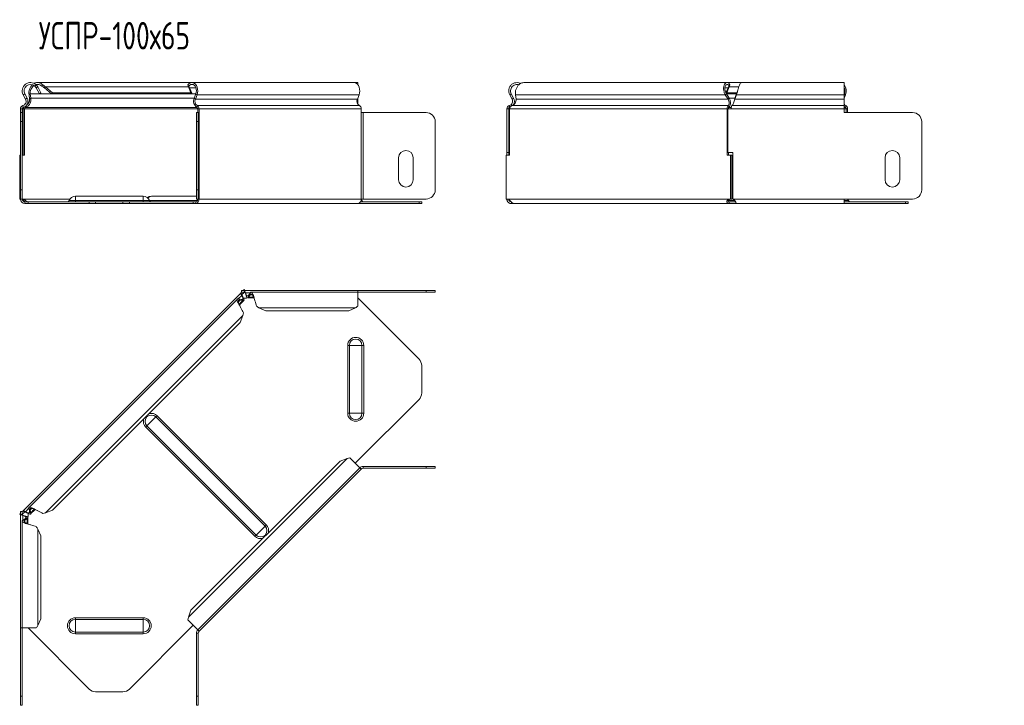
# Model space of a CAD drawing. Header units: millimetres. Extents: x -111 to 1474, y -6305 to 292.
# Tile 9 of 10: x -104 to 433, y -446 to -72. Entities that reach past the tile are written whole.
import ezdxf

# ---------------------------------------------------------------- set-up
doc = ezdxf.new("R2010")
doc.units = ezdxf.units.MM
doc.styles.add('SLDTEXTSTYLE3', font='TXT', dxfattribs={"width": 0.7, "bigfont": 'bigfont'})

msp = doc.modelspace()

# ---------------------------------------------------------------- linework, layer by layer
at = {"color": 7, "linetype": 'Continuous', "lineweight": 15}
for p, q in [((-9.87, -106.33), (-94.08, -106.33)), ((78.52, -106.33), (-9.87, -106.33)), ((80.64, -106.33), (78.52, -106.33)), ((80.64, -107.48), (80.64, -106.33)), ((282.04, -106.33), (171.27, -106.33)), ((289.81, -106.33), (282.04, -106.33)), ((345.99, -106.33), (289.81, -106.33)), ((345.99, -112.95), (345.99, -106.33)), ((-101.01, -112.48), (-99.74, -114.86)), ((-98.73, -112.95), (-98.1, -112.48)), ((-97.81, -114.86), (-98.1, -112.48)), ((-95.52, -108.28), (-94.83, -107.56)), ((-94.83, -109.18), (-93.95, -108.71)), ((-94.83, -109.18), (-93.09, -112.45)), ((-93.95, -108.71), (-92.21, -111.98)), ((-92.21, -111.98), (-93.09, -112.45)), ((-91.71, -108.28), (-91.23, -107.56)), ((-90.31, -109.18), (-89.68, -108.71)), ((-90.31, -109.18), (-86.46, -112.45)), ((-89.68, -108.71), (-85.83, -111.98)), ((-85.83, -111.98), (-86.46, -112.45)), ((-9.75, -112.45), (-86.46, -112.45)), ((-10.37, -111.98), (-85.83, -111.98)), ((-11.57, -108.28), (-12.05, -107.56)), ((-11.14, -109.18), (-11.76, -108.71)), ((-10.37, -111.98), (-11.76, -108.71)), ((-9.75, -112.45), (-11.14, -109.18)), ((-9.75, -112.45), (-10.37, -111.98)), ((-7.68, -112.45), (-9.75, -112.45)), ((-7.69, -112.48), (-8.59, -114.86)), ((163.46, -112.95), (164.34, -112.48)), ((165.61, -114.86), (164.34, -112.48)), ((281.07, -112.95), (281.69, -112.48)), ((282.63, -109.18), (281.44, -111.98)), ((281.87, -111.98), (281.56, -112.21)), ((281.68, -112.45), (287.22, -112.45)), ((283.19, -114.86), (281.69, -112.48)), ((283.25, -108.71), (281.87, -111.98)), ((281.87, -111.98), (287.4, -111.98)), ((282.63, -109.18), (283.25, -108.71)), ((283.06, -108.28), (283.55, -107.56)), ((287.21, -112.48), (286.36, -114.86)), ((287.21, -112.95), (287.21, -112.48)), ((346.05, -112.48), (345.99, -112.64)), ((-101.89, -112.95), (-100.62, -115.33)), ((-98.43, -115.33), (-98.73, -112.95)), ((-98.43, -115.33), (-97.81, -114.86)), ((-7.06, -112.95), (-7.96, -115.33)), ((80.43, -115.33), (81.32, -112.95)), ((80.64, -114.86), (80.64, -114.77)), ((80.64, -114.86), (80.64, -118.13)), ((164.73, -115.33), (163.46, -112.95)), ((164.73, -115.33), (165.61, -114.86)), ((166.62, -112.95), (166.92, -115.33)), ((282.57, -115.33), (281.07, -112.95)), ((282.57, -115.33), (283.19, -114.86)), ((285.91, -116.46), (285.91, -116.48)), ((287.21, -112.95), (286.36, -115.33)), ((286.36, -115.33), (286.36, -114.86)), ((345.99, -112.95), (345.99, -115.33)), ((346.67, -112.95), (345.99, -114.77)), ((345.99, -118.91), (345.99, -115.33)), ((-103.42, -120.63), (-103.42, -122.63)), ((-103.42, -122.63), (-102.42, -122.63)), ((-103.42, -127.63), (-103.42, -122.63)), ((-102.42, -120.63), (-102.42, -122.63)), ((-102.42, -122.63), (-102.42, -127.63)), ((-101.27, -120.63), (-101.97, -120.63)), ((-101.97, -145.98), (-101.97, -120.63)), ((-101.27, -145.98), (-101.27, -120.63)), ((-100.49, -119.87), (-100.62, -119.22)), ((-7.42, -122.63), (-6.42, -122.63)), ((-7.42, -127.63), (-7.42, -122.63)), ((-6.69, -120.63), (-6.69, -122.63)), ((-6.42, -122.63), (-6.42, -127.63)), ((-5.98, -122.63), (-6.42, -122.63)), ((-5.98, -120.63), (-5.98, -122.63)), ((82.41, -122.63), (82.41, -120.63)), ((83.47, -122.63), (82.41, -122.63)), ((83.47, -122.63), (117.85, -122.63)), ((161.93, -120.63), (162.93, -120.63)), ((161.93, -120.63), (161.93, -144.48)), ((162.93, -120.63), (162.93, -144.48)), ((163.5, -119.87), (163.22, -118.91)), ((163.38, -120.63), (163.38, -145.98)), ((163.5, -119.87), (163.69, -119.79)), ((282.15, -145.98), (282.15, -120.63)), ((282.86, -120.63), (282.15, -120.63)), ((282.45, -144.48), (282.45, -120.63)), ((282.45, -120.63), (284.15, -120.63)), ((282.89, -119.87), (282.69, -118.91)), ((345.99, -120.63), (345.99, -118.91)), ((345.99, -120.63), (345.99, -122.63)), ((383.2, -122.63), (345.99, -122.63)), ((347.05, -120.63), (347.05, -122.63)), ((347.75, -120.63), (347.75, -122.63)), ((-103.42, -164.83), (-103.42, -127.63)), ((-102.42, -164.83), (-102.42, -127.63)), ((-7.42, -127.63), (-7.42, -164.83)), ((-6.42, -127.63), (-6.42, -164.83)), ((122.85, -127.63), (122.85, -164.83)), ((122.85, -127.63), (122.85, -164.83)), ((388.2, -164.83), (388.2, -127.63)), ((161.93, -144.48), (162.93, -144.48)), ((161.93, -145.98), (161.93, -144.48)), ((162.93, -145.98), (162.93, -144.48)), ((282.45, -144.48), (285.15, -144.48)), ((282.86, -145.98), (282.86, -144.48)), ((285.15, -144.48), (285.15, -169.83)), ((-103.81, -145.98), (-103.81, -169.83)), ((-103.81, -145.98), (-103.42, -145.98)), ((-102.42, -145.98), (-101.27, -145.98)), ((102.85, -159.33), (102.85, -147.33)), ((110.85, -147.33), (110.85, -159.33)), ((161.54, -169.83), (161.54, -145.98)), ((163.38, -145.98), (161.54, -145.98)), ((283.99, -145.98), (282.15, -145.98)), ((283.99, -145.98), (283.99, -169.83)), ((283.99, -145.98), (284.7, -145.98)), ((284.7, -145.98), (284.7, -169.83)), ((368.2, -159.33), (368.2, -147.33)), ((376.2, -147.33), (376.2, -159.33)), ((-103.42, -169.83), (-103.42, -164.83)), ((-102.42, -164.83), (-102.42, -169.83)), ((-7.42, -169.83), (-7.42, -164.83)), ((-6.42, -164.83), (-6.42, -169.83)), ((-103.81, -169.83), (-103.42, -169.83)), ((-102.42, -169.83), (-103.42, -169.83)), ((-102.2, -169.83), (-102.33, -169.83)), ((-99.26, -171.33), (-100.92, -171.33)), ((-99.26, -171.33), (-99.26, -172.33)), ((-65.9, -171.33), (-99.26, -171.33)), ((-36.42, -168.33), (-73.42, -168.33)), ((-65.9, -171.33), (-62.37, -171.33)), ((-62.37, -171.33), (-47.48, -171.33)), ((-47.48, -171.33), (-43.94, -171.33)), ((-9.16, -171.33), (-43.94, -171.33)), ((-7.42, -168.33), (-31.98, -168.33)), ((-9.16, -171.33), (-9.16, -172.33)), ((-7.75, -171.33), (-9.16, -171.33)), ((-6.42, -169.83), (-7.42, -169.83)), ((-6.42, -169.83), (-5.98, -169.83)), ((114, -171.33), (82.05, -171.33)), ((82.41, -169.83), (83.47, -169.83)), ((82.43, -169.83), (82.9, -170.69)), ((117.85, -169.83), (83.47, -169.83)), ((114, -171.33), (115.47, -171.33)), ((115.47, -171.33), (115.47, -172.33)), ((162.32, -169.83), (161.54, -169.83)), ((161.93, -169.83), (162.2, -169.83)), ((162.32, -169.83), (162.44, -169.83)), ((164.43, -172.33), (164.43, -171.33)), ((283.09, -169.83), (283.21, -169.83)), ((283.99, -169.83), (283.21, -169.83)), ((283.21, -171.33), (283.21, -172.33)), ((286.85, -171.33), (283.21, -171.33)), ((283.99, -169.83), (284.7, -169.83)), ((285.15, -168.33), (284.7, -168.33)), ((286.85, -171.69), (286.85, -172.33)), ((345.99, -169.83), (383.2, -169.83)), ((345.99, -172.33), (345.99, -169.83)), ((379.35, -171.33), (345.99, -171.33)), ((347.78, -169.83), (348.25, -170.69)), ((379.35, -171.33), (380.82, -171.33)), ((380.82, -171.33), (380.82, -172.33)), ((-99.26, -172.33), (-100.92, -172.33)), ((-65.9, -172.33), (-99.26, -172.33)), ((-62.37, -172.33), (-65.9, -172.33)), ((-62.37, -172.33), (-47.48, -172.33)), ((-43.94, -172.33), (-47.48, -172.33)), ((-9.16, -172.33), (-43.94, -172.33)), ((-7.75, -172.33), (-9.16, -172.33)), ((-7.75, -172.33), (80.64, -172.33)), ((114, -172.33), (80.64, -172.33)), ((115.47, -172.33), (114, -172.33)), ((165.85, -172.33), (164.43, -172.33)), ((165.85, -172.33), (283.21, -172.33)), ((286.85, -172.33), (283.21, -172.33)), ((286.85, -172.33), (345.99, -172.33)), ((379.35, -172.33), (345.99, -172.33)), ((380.82, -172.33), (379.35, -172.33)), ((17.1, -219.63), (17.1, -220.63)), ((18.8, -219.63), (17.1, -219.63)), ((18.25, -219.63), (18.64, -219.24)), ((18.64, -219.24), (19.03, -219.63)), ((18.8, -219.63), (18.8, -220.63)), ((80.64, -219.63), (18.8, -219.63)), ((80.64, -220.63), (80.64, -219.63)), ((80.64, -219.63), (117.85, -219.63)), ((117.85, -219.63), (122.85, -219.63)), ((122.85, -219.63), (122.85, -220.63)), ((16.8, -221.08), (-101.97, -339.85)), ((14.91, -224.38), (-98.67, -337.96)), ((15.72, -224.32), (16.34, -224.95)), ((15.72, -224.32), (17.22, -224.62)), ((16.07, -227.6), (18.46, -225.21)), ((16.34, -224.95), (17.84, -225.24)), ((16.8, -221.08), (17.25, -220.63)), ((16.8, -221.08), (17.51, -221.78)), ((18.8, -220.63), (17.1, -220.63)), ((17.22, -224.62), (17.84, -225.24)), ((17.35, -222.37), (17.54, -222.56)), ((17.51, -221.78), (18.67, -220.63)), ((19.33, -221.2), (19.33, -220.92)), ((20.55, -223.72), (23.93, -223.72)), ((21.01, -222.43), (21.86, -221.16)), ((21.01, -223.31), (21.86, -222.04)), ((21.01, -222.43), (21.01, -223.31)), ((21.86, -221.16), (21.86, -222.04)), ((80.64, -220.63), (22.48, -220.63)), ((80.64, -228.22), (80.64, -220.63)), ((80.64, -220.63), (117.85, -220.63)), ((80.64, -223.79), (114, -257.15)), ((122.85, -220.63), (117.85, -220.63)), ((26.71, -229.1), (30.41, -230.84)), ((75.64, -230.84), (30.41, -230.84)), ((75.64, -230.84), (79.34, -229.1)), ((16.52, -237.22), (17.9, -233.37)), ((16.52, -237.22), (-85.83, -339.57)), ((115.47, -275.57), (115.47, -260.69)), ((114, -279.11), (79.22, -313.89)), ((74.79, -311.29), (70.94, -312.68)), ((81.7, -316.36), (76.33, -311)), ((70.94, -312.68), (-10.37, -393.99)), ((-6.69, -404.75), (81.7, -316.36)), ((82.41, -317.07), (81.7, -316.36)), ((83.47, -315.63), (117.85, -315.63)), ((83.47, -316.63), (117.85, -316.63)), ((117.85, -315.63), (122.85, -315.63)), ((122.85, -316.63), (117.85, -316.63)), ((122.85, -315.63), (122.85, -316.63)), ((82.41, -317.07), (-5.98, -405.46)), ((-103.81, -341.69), (-103.42, -341.3)), ((-103.81, -341.69), (-103.42, -342.08)), ((-103.42, -340.15), (-103.42, -341.85)), ((-103.42, -340.15), (-102.42, -340.15)), ((-103.42, -341.85), (-102.42, -341.85)), ((-103.42, -341.85), (-103.42, -403.69)), ((-102.42, -340.3), (-101.97, -339.85)), ((-102.42, -340.15), (-102.42, -341.85)), ((-102.42, -341.72), (-101.27, -340.56)), ((-102.13, -342.38), (-101.85, -342.38)), ((-101.27, -340.56), (-101.97, -339.85)), ((-100.49, -340.59), (-100.68, -340.4)), ((-99.33, -346.98), (-99.33, -343.6)), ((-98.73, -338.77), (-98.1, -339.39)), ((-98.43, -340.27), (-98.73, -338.77)), ((-98.43, -340.27), (-97.81, -340.89)), ((-97.81, -340.89), (-98.1, -339.39)), ((-97.84, -341.51), (-95.45, -339.12)), ((-89.68, -340.95), (-85.83, -339.57)), ((-102.42, -345.53), (-102.42, -403.69)), ((-101.89, -344.91), (-100.62, -344.06)), ((-101.89, -344.91), (-101.01, -344.91)), ((-101.01, -344.91), (-99.74, -344.06)), ((-100.62, -344.06), (-99.74, -344.06)), ((-92.21, -353.46), (-93.95, -349.76)), ((-92.21, -353.46), (-92.21, -398.69)), ((-10.37, -393.99), (-11.76, -397.84)), ((-93.95, -402.39), (-92.21, -398.69)), ((-9.16, -402.27), (-43.94, -437.05)), ((-12.05, -399.38), (-6.69, -404.75)), ((-103.42, -403.69), (-102.42, -403.69)), ((-103.42, -440.9), (-103.42, -403.69)), ((-102.42, -403.69), (-94.83, -403.69)), ((-102.42, -440.9), (-102.42, -403.69)), ((-65.9, -437.05), (-99.26, -403.69)), ((-7.42, -406.52), (-7.42, -440.9)), ((-6.9, -404.54), (-5.98, -405.46)), ((-6.42, -406.52), (-6.42, -440.9)), ((-62.37, -438.52), (-47.48, -438.52)), ((-103.42, -445.9), (-103.42, -440.9)), ((-102.42, -440.9), (-102.42, -445.9)), ((-7.42, -445.9), (-7.42, -440.9)), ((-6.42, -440.9), (-6.42, -445.9)), ((-102.42, -445.9), (-103.42, -445.9)), ((-6.42, -445.9), (-7.42, -445.9))]:
    msp.add_line(p, q, dxfattribs=at)
at = {"color": 7, "linetype": 'Continuous', "lineweight": 0}
for p, q in [((-101.89, -112.95), (-101.01, -112.48)), ((-7.69, -112.48), (-98.1, -112.48)), ((-11.76, -108.71), (-89.68, -108.71)), ((-7.69, -109.18), (-11.14, -109.18)), ((-7.06, -112.95), (-7.69, -112.48)), ((280.84, -109.18), (282.63, -109.18)), ((281.69, -112.48), (287.21, -112.48)), ((283.25, -108.71), (288.45, -108.71)), ((345.99, -112.48), (346.05, -112.48)), ((346.67, -112.95), (346.05, -112.48)), ((-100.62, -115.33), (-99.74, -114.86)), ((-8.59, -114.86), (-97.81, -114.86)), ((-7.96, -115.33), (-8.59, -114.86)), ((80.43, -115.33), (-7.96, -115.33)), ((81.32, -112.95), (-7.06, -112.95)), ((80.64, -114.86), (80.6, -114.86)), ((166.62, -112.95), (281.07, -112.95)), ((166.92, -115.33), (282.57, -115.33)), ((283.19, -114.86), (286.36, -114.86)), ((286.36, -115.33), (345.99, -115.33)), ((287.21, -112.95), (345.99, -112.95)), ((-103.42, -120.63), (-102.42, -120.63)), ((-102.13, -118.91), (-101.85, -119.87)), ((-6.69, -120.63), (-101.27, -120.63)), ((-7.1, -119.87), (-100.49, -119.87)), ((-6.9, -118.91), (-7.1, -119.87)), ((81.49, -118.91), (-6.9, -118.91)), ((-5.98, -120.63), (-6.69, -120.63)), ((82.41, -120.63), (-5.98, -120.63)), ((-5.98, -169.83), (-5.98, -122.63)), ((82.41, -169.83), (82.41, -122.63)), ((83.47, -169.83), (83.47, -122.63)), ((163.38, -120.63), (282.15, -120.63)), ((164.67, -118.91), (282.69, -118.91)), ((282.89, -119.87), (284.33, -119.87)), ((284.15, -120.63), (345.99, -120.63)), ((284.68, -118.91), (345.99, -118.91)), ((345.99, -119.87), (346.64, -119.87)), ((345.99, -120.63), (347.05, -120.63)), ((346.84, -118.91), (346.64, -119.87)), ((347.75, -120.63), (347.05, -120.63)), ((-102.42, -127.63), (-103.42, -127.63)), ((-6.42, -127.63), (-7.42, -127.63)), ((-103.42, -164.83), (-102.42, -164.83)), ((-7.42, -164.83), (-6.42, -164.83)), ((-76.39, -169.83), (-102.2, -169.83)), ((-100.92, -172.33), (-100.92, -171.33)), ((-76.85, -170.69), (-73.42, -170.69)), ((-73.42, -168.33), (-73.42, -170.69)), ((-73.42, -170.69), (-73.42, -171.33)), ((-73.42, -170.69), (-36.42, -170.69)), ((-65.9, -172.33), (-65.9, -171.33)), ((-62.37, -171.33), (-62.37, -172.33)), ((-47.48, -172.33), (-47.48, -171.33)), ((-43.94, -171.33), (-43.94, -172.33)), ((-36.42, -168.33), (-36.42, -170.69)), ((-36.42, -170.69), (-36.42, -171.33)), ((-32.99, -170.69), (-36.42, -170.69)), ((-32.99, -170.69), (-6.88, -170.69)), ((-7.75, -172.33), (-7.75, -171.33)), ((82.41, -169.83), (-5.98, -169.83)), ((82.3, -170.69), (82.9, -170.69)), ((114, -172.33), (114, -171.33)), ((162.44, -169.83), (283.09, -169.83)), ((282.54, -170.69), (286.29, -170.69)), ((285.15, -169.83), (345.99, -169.83)), ((345.99, -170.69), (348.25, -170.69)), ((379.35, -172.33), (379.35, -171.33)), ((117.85, -220.63), (117.85, -219.63)), ((17.35, -222.37), (15.4, -224.31)), ((16.34, -224.95), (15.49, -225.8)), ((17.84, -225.24), (15.9, -227.19)), ((22.07, -220.92), (19.33, -220.92)), ((23.76, -223.31), (21.01, -223.31)), ((23.06, -222.04), (21.86, -222.04)), ((79.34, -229.1), (26.71, -229.1)), ((17.9, -233.37), (-89.68, -340.95)), ((75.1, -249.63), (76.03, -249.63)), ((75.1, -249.63), (75.1, -286.63)), ((76.03, -249.63), (82.9, -249.63)), ((76.03, -249.63), (76.03, -286.63)), ((82.9, -249.63), (82.9, -286.63)), ((82.9, -249.63), (83.83, -249.63)), ((83.83, -249.63), (83.83, -286.63)), ((-34.4, -293.5), (-29.55, -288.65)), ((-29.55, -288.65), (-28.89, -287.99)), ((-29.55, -288.65), (30.03, -348.23)), ((-28.89, -287.99), (30.69, -347.57)), ((75.1, -286.63), (76.03, -286.63)), ((76.03, -286.63), (82.9, -286.63)), ((82.9, -286.63), (83.83, -286.63)), ((-35.06, -294.16), (-34.4, -293.5)), ((-35.06, -294.16), (24.52, -353.74)), ((-34.4, -293.5), (25.18, -353.08)), ((74.79, -311.29), (-11.76, -397.84)), ((83.47, -316.63), (83.47, -315.63)), ((117.85, -316.63), (117.85, -315.63)), ((-102.13, -342.38), (-102.13, -345.12)), ((-98.74, -338.45), (-100.68, -340.4)), ((-97.25, -338.54), (-98.1, -339.39)), ((-95.86, -338.95), (-97.81, -340.89)), ((-101.01, -344.91), (-101.01, -346.11)), ((-99.74, -344.06), (-99.74, -346.81)), ((25.18, -353.08), (30.03, -348.23)), ((30.03, -348.23), (30.69, -347.57)), ((-93.95, -349.76), (-93.95, -402.39)), ((24.52, -353.74), (25.18, -353.08)), ((-73.42, -398.15), (-73.42, -399.08)), ((-73.42, -398.15), (-36.42, -398.15)), ((-73.42, -399.08), (-73.42, -405.95)), ((-73.42, -399.08), (-36.42, -399.08)), ((-36.42, -398.15), (-36.42, -399.08)), ((-36.42, -399.08), (-36.42, -405.95)), ((-73.42, -405.95), (-36.42, -405.95)), ((-73.42, -405.95), (-73.42, -406.88)), ((-73.42, -406.88), (-36.42, -406.88)), ((-36.42, -405.95), (-36.42, -406.88)), ((-6.42, -406.52), (-7.42, -406.52)), ((-103.42, -440.9), (-102.42, -440.9)), ((-7.42, -440.9), (-6.42, -440.9))]:
    msp.add_line(p, q, dxfattribs=at)
at = {"color": 7, "linetype": 'Continuous', "lineweight": 15, "flags": 128}
for points in [[(-12.05, -107.56), (-11.46, -106.93), (-10.77, -106.51), (-10.04, -106.34), (-9.29, -106.41), (-8.58, -106.72), (-7.94, -107.26), (-7.4, -107.99), (-7, -108.88), (-6.76, -109.87), (-6.69, -110.92), (-6.79, -111.97), (-7.06, -112.95)], [(-11.57, -108.28), (-11.06, -107.76), (-10.47, -107.43), (-9.84, -107.33), (-9.21, -107.46), (-8.63, -107.8), (-8.13, -108.34), (-7.74, -109.05), (-7.49, -109.87), (-7.4, -110.75), (-7.46, -111.64), (-7.69, -112.48)], [(81.32, -112.95), (81.6, -111.97), (81.7, -110.92), (81.63, -109.87), (81.38, -108.88), (80.98, -107.99), (80.45, -107.26), (79.81, -106.72), (79.1, -106.41), (78.52, -106.33)], [(345.99, -119.44), (346.13, -119.57), (346.64, -119.87)]]:
    msp.add_lwpolyline(points, dxfattribs=at)
at = {"color": 7, "linetype": 'Continuous', "lineweight": 15}
for centre, radius, start, end in [((-97.92, -110.83), 4.5, 46.6936, 208.0725), ((-97.92, -110.83), 3.5, 46.6936, 208.0725), ((341.29, -110.84), 5.78, 338.6606, 35.6377), ((341.62, -110.83), 4.72, 339.6007, 22.4715), ((-102.83, -116.51), 2.5, 286.2863, 28.0725), ((-102.83, -116.51), 3.5, 286.2863, 28.0725), ((-4.94, -116.5), 4, 155.8096, 237.3301), ((-5.36, -116.5), 2.86, 155.8096, 237.3301), ((83.03, -116.5), 2.86, 155.8096, 237.3301), ((347.62, -117.2), 1.88, 209.5018, 245.4147), ((-101.62, -120.63), 1.8, 106.2863, 180), ((-101.62, -120.63), 0.8, 106.2863, 180), ((-7.5, -120.57), 0.811, 355.5071, 60.3471), ((-7.8, -120.49), 1.82, 355.5071, 60.3471), ((80.59, -120.49), 1.82, 355.5071, 60.3471), ((117.85, -127.63), 5, 0, 90), ((117.85, -127.63), 5, 0, 90), ((346.24, -120.57), 0.811, 355.5071, 60.3471), ((345.94, -120.49), 1.82, 355.5071, 60.3471), ((383.2, -127.63), 5, 0, 90), ((106.85, -147.33), 4, 0, 180), ((372.2, -147.33), 4, 0, 180), ((106.85, -159.33), 4, 180, 0), ((372.2, -159.33), 4, 180, 0), ((117.85, -164.83), 5, 270, 0), ((117.85, -164.83), 5, 270, 0), ((383.2, -164.83), 5, 270, 0), ((-100.92, -169.83), 2.5, 180, 270), ((-100.92, -169.83), 1.5, 180, 270), ((-77.79, -170.33), 1, 270, 338.9773), ((-73.42, -172.01), 3.68, 90, 158.9773), ((-36.42, -172.01), 3.68, 21.0227, 90), ((-31.98, -172.01), 3.68, 90, 127.1682), ((-32.05, -170.33), 1, 201.0227, 270), ((-8.19, -170.14), 2.23, 281.4218, 8.0495), ((-8.01, -170.02), 1.34, 281.4218, 8.0495), ((80.2, -170.14), 2.23, 281.4218, 8.0495), ((83.83, -170.33), 1, 201.0227, 270), ((349.18, -170.33), 1, 201.0227, 270), ((19.11, -221.39), 2.5, 245.9796, 298.0633), ((110.47, -260.69), 5, 0, 45), ((110.47, -275.57), 5, 315, 0), ((83.47, -318.13), 2.5, 90, 135), ((83.47, -318.13), 1.5, 90, 135), ((-101.66, -342.16), 2.5, 331.6489, 23.309), ((-4.92, -406.52), 2.5, 135, 180), ((-4.92, -406.52), 1.5, 135, 180), ((-62.37, -433.52), 5, 225, 270), ((-47.48, -433.52), 5, 270, 315)]:
    msp.add_arc(centre, radius, start, end, dxfattribs=at)
at = {"color": 7, "linetype": 'Continuous', "lineweight": 0}
for centre, radius, start, end in [((-31.86, -170.64), 2.32, 92.9558, 147.8373), ((79.47, -249.63), 4.37, 0, 180), ((79.47, -249.63), 3.43, 0, 180), ((-31.98, -291.07), 4.37, 164.772, 225), ((-31.98, -291.07), 3.43, 45, 225), ((-31.98, -291.07), 4.37, 45, 105.228), ((79.47, -286.63), 4.37, 180, 0), ((79.47, -286.63), 3.43, 180, 0), ((27.6, -350.65), 3.43, 225, 45), ((27.6, -350.65), 4.37, 344.772, 45), ((27.6, -350.65), 4.37, 225, 285.228), ((-73.42, -402.52), 4.37, 90, 270), ((-73.42, -402.52), 3.43, 90, 270), ((-36.42, -402.52), 4.37, 270, 90), ((-36.42, -402.52), 3.43, 270, 90)]:
    msp.add_arc(centre, radius, start, end, dxfattribs=at)
at = {"color": 7, "linetype": 'Continuous', "lineweight": 15}
for points, knots in [([(-95.93, -106.88), (-95.72, -106.75), (-95.08, -106.36), (-93.87, -106.26), (-92.44, -106.58), (-91.63, -107.23), (-91.23, -107.56)], [0, 0, 0, 0, 0.139513, 0.426342, 0.713171, 1, 1, 1, 1]), ([(-94.83, -107.45), (-94.52, -107.39), (-93.83, -107.26), (-92.72, -107.54), (-92.05, -108.04), (-91.71, -108.28)], [0, 0, 0, 0, 0.281994, 0.640997, 1, 1, 1, 1]), ([(163.46, -112.95), (163.26, -112.46), (162.85, -111.47), (162.94, -109.85), (163.55, -108.37), (164.64, -107.18), (166.07, -106.44), (167.65, -106.27), (168.85, -106.45), (169.37, -106.8), (169.46, -106.86)], [0, 0, 0, 0, 0.138909, 0.277817, 0.416726, 0.555635, 0.694543, 0.833452, 0.97236, 1, 1, 1, 1]), ([(164.34, -112.48), (164.18, -112.1), (163.87, -111.33), (163.94, -110.07), (164.41, -108.92), (165.26, -107.99), (166.37, -107.43), (167.51, -107.25), (168.2, -107.45), (168.49, -107.54)], [0, 0, 0, 0, 0.148387, 0.296774, 0.445161, 0.593548, 0.741935, 0.890322, 1, 1, 1, 1]), ([(171.27, -106.37), (170.86, -106.39), (169.97, -106.45), (168.71, -107.19), (167.63, -108.36), (166.89, -109.85), (166.51, -111.47), (166.58, -112.46), (166.62, -112.95)], [0, 0, 0, 0, 0.145898, 0.316718, 0.487539, 0.658359, 0.82918, 1, 1, 1, 1]), ([(281.07, -112.95), (280.79, -112.48), (280.57, -111.97), (280.25, -110.93), (280.16, -110.39), (280.11, -109.36), (280.15, -108.86), (280.34, -107.97), (280.5, -107.58), (280.88, -106.93), (281.11, -106.69), (281.62, -106.38), (281.89, -106.31), (282.43, -106.36), (282.69, -106.49), (283.17, -106.9), (283.38, -107.19), (283.55, -107.56)], [0, 0, 0, 0, 0.125, 0.125, 0.25, 0.25, 0.375, 0.375, 0.5, 0.5, 0.625, 0.625, 0.75, 0.75, 0.875, 0.875, 1, 1, 1, 1]), ([(281.69, -112.48), (281.45, -112.12), (281.26, -111.72), (280.97, -110.91), (280.87, -110.49), (280.79, -109.69), (280.79, -109.3), (280.9, -108.61), (280.99, -108.3), (281.24, -107.8), (281.4, -107.61), (281.75, -107.37), (281.94, -107.31), (282.31, -107.36), (282.49, -107.45), (282.81, -107.77), (282.96, -108), (283.06, -108.28)], [0, 0, 0, 0, 0.125, 0.125, 0.25, 0.25, 0.375, 0.375, 0.5, 0.5, 0.625, 0.625, 0.75, 0.75, 0.875, 0.875, 1, 1, 1, 1]), ([(289.81, -106.37), (289.68, -106.39), (289.41, -106.45), (288.98, -107.19), (288.54, -108.36), (288.1, -109.85), (287.65, -111.47), (287.36, -112.46), (287.21, -112.95)], [0, 0, 0, 0, 0.145898, 0.316718, 0.487539, 0.658359, 0.82918, 1, 1, 1, 1]), ([(-98.73, -112.95), (-98.77, -112.46), (-98.84, -111.47), (-98.46, -109.86), (-97.8, -108.45), (-97.13, -107.8), (-96.84, -107.52)], [0, 0, 0, 0, 0.265177, 0.530354, 0.795532, 1, 1, 1, 1]), ([(-98.1, -112.48), (-98.11, -112.1), (-98.12, -111.33), (-97.76, -110.06), (-97.1, -108.94), (-96.48, -108.2), (-96.07, -108), (-96.02, -107.97)], [0, 0, 0, 0, 0.24175, 0.483499, 0.725249, 0.966999, 1, 1, 1, 1]), ([(287.8, -110.89), (287.75, -111.03), (287.55, -111.58), (287.36, -112.1), (287.21, -112.48)], [0, 0, 0, 0, 0.25497, 1, 1, 1, 1]), ([(-100.49, -119.87), (-100.03, -119.72), (-99.61, -119.46), (-98.86, -118.77), (-98.55, -118.34), (-98.06, -117.39), (-97.9, -116.86), (-97.73, -115.83), (-97.73, -115.32), (-97.81, -114.86)], [0, 0, 0, 0, 0.25, 0.25, 0.5, 0.5, 0.75, 0.75, 1, 1, 1, 1]), ([(-100.19, -118.7), (-100.18, -118.7), (-100.01, -118.63), (-99.7, -118.38), (-99.28, -117.97), (-98.94, -117.48), (-98.68, -116.95), (-98.51, -116.39), (-98.42, -115.84), (-98.43, -115.5), (-98.43, -115.33)], [0, 0, 0, 0, 0.004647, 0.146841, 0.289034, 0.431227, 0.57342, 0.715614, 0.857807, 1, 1, 1, 1]), ([(163.22, -118.91), (163.58, -118.8), (163.91, -118.62), (164.46, -118.13), (164.68, -117.82), (164.97, -117.14), (165.04, -116.76), (165, -116.02), (164.9, -115.66), (164.73, -115.33)], [0, 0, 0, 0, 0.25, 0.25, 0.5, 0.5, 0.75, 0.75, 1, 1, 1, 1]), ([(166.92, -115.33), (166.94, -115.66), (166.91, -116.02), (166.74, -116.76), (166.59, -117.14), (166.19, -117.82), (165.94, -118.13), (165.35, -118.62), (165.02, -118.8), (164.67, -118.91)], [0, 0, 0, 0, 0.25, 0.25, 0.5, 0.5, 0.75, 0.75, 1, 1, 1, 1]), ([(165.33, -118.59), (165.34, -118.57), (165.53, -118.37), (165.76, -117.87), (166, -117.13), (166.04, -116.35), (165.93, -115.57), (165.72, -115.1), (165.61, -114.86)], [0, 0, 0, 0, 0.016637, 0.213309, 0.409982, 0.606655, 0.803327, 1, 1, 1, 1]), ([(282.69, -118.91), (282.85, -118.8), (282.98, -118.62), (283.17, -118.13), (283.23, -117.82), (283.24, -117.14), (283.18, -116.76), (282.96, -116.02), (282.79, -115.66), (282.57, -115.33)], [0, 0, 0, 0, 0.25, 0.25, 0.5, 0.5, 0.75, 0.75, 1, 1, 1, 1]), ([(282.89, -119.87), (283.14, -119.72), (283.37, -119.46), (283.72, -118.77), (283.84, -118.34), (283.93, -117.39), (283.89, -116.86), (283.66, -115.83), (283.46, -115.32), (283.19, -114.86)], [0, 0, 0, 0, 0.25, 0.25, 0.5, 0.5, 0.75, 0.75, 1, 1, 1, 1]), ([(286.36, -115.33), (286.22, -115.66), (286.08, -116.02), (285.8, -116.76), (285.66, -117.14), (285.38, -117.82), (285.24, -118.13), (284.96, -118.62), (284.82, -118.8), (284.68, -118.91)], [0, 0, 0, 0, 0.25, 0.25, 0.5, 0.5, 0.75, 0.75, 1, 1, 1, 1]), ([(286.36, -114.86), (286.29, -115.1), (286.15, -115.57), (286, -116.13), (285.92, -116.42), (285.91, -116.46)], [0, 0, 0, 0, 0.464962, 0.929923, 1, 1, 1, 1]), ([(-101.97, -120.63), (-101.93, -120.44), (-101.87, -120.13), (-101.71, -119.86), (-101.65, -119.76)], [0, 0, 0, 0, 0.626567, 1, 1, 1, 1]), ([(-101.27, -120.63), (-101.2, -120.46), (-101.1, -120.29), (-100.83, -120.02), (-100.66, -119.92), (-100.49, -119.87)], [0, 0, 0, 0, 0.5, 0.5, 1, 1, 1, 1]), ([(161.93, -120.63), (161.93, -120.25), (162.06, -119.86), (162.52, -119.25), (162.85, -119.02), (163.22, -118.91)], [0, 0, 0, 0, 0.5, 0.5, 1, 1, 1, 1]), ([(162.93, -120.63), (162.93, -120.46), (162.98, -120.29), (163.19, -120.02), (163.34, -119.92), (163.5, -119.87)], [0, 0, 0, 0, 0.5, 0.5, 1, 1, 1, 1]), ([(164.67, -118.91), (164.34, -119.02), (164.04, -119.25), (163.59, -119.86), (163.44, -120.25), (163.38, -120.63)], [0, 0, 0, 0, 0.5, 0.5, 1, 1, 1, 1]), ([(282.15, -120.63), (282.09, -120.25), (282.12, -119.86), (282.32, -119.25), (282.49, -119.02), (282.69, -118.91)], [0, 0, 0, 0, 0.5, 0.5, 1, 1, 1, 1]), ([(282.86, -120.63), (282.8, -120.46), (282.77, -120.29), (282.79, -120.02), (282.84, -119.92), (282.89, -119.87)], [0, 0, 0, 0, 0.5, 0.5, 1, 1, 1, 1]), ([(284.68, -118.91), (284.59, -119.02), (284.5, -119.25), (284.33, -119.86), (284.24, -120.25), (284.15, -120.63)], [0, 0, 0, 0, 0.5, 0.5, 1, 1, 1, 1]), ([(-101.1, -171.29), (-101.14, -171.25), (-101.33, -171.05), (-101.65, -170.67), (-102.02, -170.26), (-102.27, -170.1), (-102.38, -170.03)], [0, 0, 0, 0, 0.087516, 0.429718, 0.747302, 1, 1, 1, 1]), ([(-99.5, -171.33), (-99.58, -171.33), (-99.68, -171.31), (-99.87, -171.22), (-99.96, -171.17), (-100.15, -171.03), (-100.24, -170.96), (-100.38, -170.84), (-100.43, -170.8), (-100.5, -170.74), (-100.53, -170.72), (-100.56, -170.68), (-100.57, -170.67), (-100.59, -170.66), (-100.6, -170.65), (-100.61, -170.65), (-100.61, -170.64), (-100.61, -170.64), (-100.61, -170.64), (-100.62, -170.64), (-100.62, -170.64), (-100.75, -170.53), (-100.87, -170.43), (-101.11, -170.24), (-101.23, -170.16), (-101.48, -170.02), (-101.62, -169.96), (-101.9, -169.88), (-102.05, -169.85), (-102.2, -169.83)], [0, 0, 0, 0, 0.125, 0.125, 0.25, 0.25, 0.375, 0.375, 0.4375, 0.4375, 0.46875, 0.46875, 0.484375, 0.484375, 0.492188, 0.492188, 0.496094, 0.496094, 0.498047, 0.498047, 0.5, 0.5, 0.625, 0.625, 0.75, 0.75, 0.875, 0.875, 1, 1, 1, 1]), ([(164.43, -172.33), (164.38, -172.33), (164.27, -172.33), (164.12, -172.31), (163.97, -172.29), (163.83, -172.26), (163.69, -172.22), (163.55, -172.17), (163.42, -172.12), (163.3, -172.06), (163.18, -172), (163.07, -171.93), (162.96, -171.86), (162.86, -171.78), (162.77, -171.7), (162.68, -171.62), (162.6, -171.53), (162.52, -171.45), (162.45, -171.36), (162.38, -171.27), (162.32, -171.18), (162.23, -171.03), (162.12, -170.82), (162.03, -170.55), (161.97, -170.29), (161.93, -170.05), (161.93, -169.9), (161.93, -169.83)], [0, 0, 0, 0, 0.033981, 0.067279, 0.099911, 0.131895, 0.163247, 0.193987, 0.224136, 0.253715, 0.282748, 0.311258, 0.339272, 0.366816, 0.393919, 0.42061, 0.446921, 0.472884, 0.498534, 0.523906, 0.549035, 0.57396, 0.649348, 0.728209, 0.812109, 0.902356, 1, 1, 1, 1]), ([(162.44, -169.83), (162.5, -169.85), (162.62, -169.88), (162.79, -169.95), (162.94, -170.02), (163.08, -170.09), (163.2, -170.17), (163.32, -170.26), (163.44, -170.38), (163.57, -170.52), (163.7, -170.67), (163.84, -170.83), (163.98, -171), (164.14, -171.18), (164.31, -171.37), (164.5, -171.56), (164.68, -171.74), (164.88, -171.91), (165.07, -172.05), (165.27, -172.17), (165.47, -172.26), (165.67, -172.32), (165.79, -172.33), (165.85, -172.33)], [0, 0, 0, 0, 0.0524199, 0.1002074, 0.1434781, 0.182388, 0.2171518, 0.2480704, 0.2873767, 0.3273815, 0.3683648, 0.4105867, 0.4542853, 0.4996753, 0.5517282, 0.6039337, 0.6566261, 0.7101305, 0.7647575, 0.820799, 0.8785254, 0.9381843, 1, 1, 1, 1]), ([(164.43, -171.33), (164.15, -171.33), (163.9, -171.25), (163.59, -171.08), (163.5, -171.02), (163.34, -170.88), (163.28, -170.8), (163.16, -170.64), (163.12, -170.57), (163.04, -170.41), (163.01, -170.33), (162.94, -170.1), (162.93, -169.96), (162.93, -169.83)], [0, 0, 0, 0, 0.25, 0.25, 0.375, 0.375, 0.5, 0.5, 0.625, 0.625, 0.75, 0.75, 1, 1, 1, 1]), ([(283.21, -172.33), (283.17, -172.33), (283.08, -172.33), (282.96, -172.31), (282.85, -172.29), (282.74, -172.25), (282.64, -172.21), (282.54, -172.16), (282.45, -172.11), (282.37, -172.05), (282.29, -171.98), (282.23, -171.91), (282.17, -171.84), (282.11, -171.76), (282.07, -171.68), (282.03, -171.6), (282, -171.51), (281.98, -171.43), (281.96, -171.34), (281.95, -171.26), (281.94, -171.1), (281.96, -170.88), (282.05, -170.6), (282.19, -170.36), (282.37, -170.16), (282.59, -170), (282.83, -169.89), (283, -169.85), (283.09, -169.83)], [0, 0, 0, 0, 0.031761, 0.062811, 0.093165, 0.122839, 0.151849, 0.180215, 0.207955, 0.235091, 0.261646, 0.287644, 0.313109, 0.338069, 0.362553, 0.386592, 0.410217, 0.433463, 0.456366, 0.478963, 0.501292, 0.577722, 0.650088, 0.719682, 0.78795, 0.856429, 0.926641, 1, 1, 1, 1]), ([(283.21, -171.33), (283.08, -171.33), (282.96, -171.31), (282.77, -171.22), (282.69, -171.17), (282.58, -171.03), (282.55, -170.96), (282.52, -170.84), (282.52, -170.8), (282.52, -170.74), (282.53, -170.72), (282.53, -170.68), (282.53, -170.67), (282.54, -170.66), (282.54, -170.65), (282.54, -170.65), (282.54, -170.64), (282.54, -170.64), (282.54, -170.64), (282.54, -170.64), (282.54, -170.64), (282.57, -170.53), (282.63, -170.43), (282.78, -170.24), (282.87, -170.16), (283.09, -170.02), (283.22, -169.96), (283.49, -169.88), (283.64, -169.85), (283.8, -169.83)], [0, 0, 0, 0, 0.125, 0.125, 0.25, 0.25, 0.375, 0.375, 0.4375, 0.4375, 0.46875, 0.46875, 0.484375, 0.484375, 0.492188, 0.492188, 0.496094, 0.496094, 0.498047, 0.498047, 0.5, 0.5, 0.625, 0.625, 0.75, 0.75, 0.875, 0.875, 1, 1, 1, 1]), ([(285.15, -169.83), (285.23, -169.88), (285.39, -169.96), (285.6, -170.09), (285.8, -170.22), (285.96, -170.34), (286.1, -170.46), (286.24, -170.6), (286.37, -170.77), (286.5, -170.97), (286.63, -171.18), (286.73, -171.39), (286.81, -171.57), (286.87, -171.73), (286.91, -171.86), (286.93, -171.98), (286.94, -172.1), (286.94, -172.19), (286.92, -172.27), (286.89, -172.32), (286.87, -172.33), (286.85, -172.33)], [0, 0, 0, 0, 0.060173, 0.114986, 0.164538, 0.208964, 0.248449, 0.283261, 0.336881, 0.392192, 0.449631, 0.509592, 0.572418, 0.61539, 0.660985, 0.709428, 0.760908, 0.815585, 0.873589, 0.93503, 1, 1, 1, 1]), ([(18.8, -219.63), (18.89, -219.63), (18.98, -219.76), (19.15, -220.22), (19.24, -220.55), (19.33, -220.92)], [0, 0, 0, 0, 0.5, 0.5, 1, 1, 1, 1]), ([(18.2, -231.82), (18.03, -231.45), (17.82, -231.03), (17.34, -230.13), (17.08, -229.66), (16.54, -228.7), (16.27, -228.22), (15.76, -227.3), (15.53, -226.86), (15.15, -226.05), (15, -225.69), (14.81, -225.08), (14.77, -224.83), (14.82, -224.46), (14.91, -224.35), (15.22, -224.24), (15.44, -224.25), (15.72, -224.32)], [0, 0, 0, 0, 0.125, 0.125, 0.25, 0.25, 0.375, 0.375, 0.5, 0.5, 0.625, 0.625, 0.75, 0.75, 0.875, 0.875, 1, 1, 1, 1]), ([(16.69, -228.97), (16.53, -228.63), (16.19, -227.9), (15.74, -226.85), (15.45, -225.94), (15.43, -225.29), (15.7, -224.93), (16.13, -224.94), (16.34, -224.95)], [0, 0, 0, 0, 0.146058, 0.316847, 0.487635, 0.658423, 0.829212, 1, 1, 1, 1]), ([(17.35, -222.37), (17.15, -222.04), (16.97, -221.74), (16.77, -221.29), (16.74, -221.14), (16.8, -221.08)], [0, 0, 0, 0, 0.5, 0.5, 1, 1, 1, 1]), ([(17.22, -224.62), (17.44, -224.64), (17.61, -224.61), (17.84, -224.44), (17.89, -224.29), (17.88, -223.89), (17.83, -223.64), (17.63, -223.05), (17.5, -222.72), (17.35, -222.37)], [0, 0, 0, 0, 0.25, 0.25, 0.5, 0.5, 0.75, 0.75, 1, 1, 1, 1]), ([(17.54, -222.56), (17.49, -222.39), (17.45, -222.22), (17.43, -221.95), (17.45, -221.85), (17.51, -221.78)], [0, 0, 0, 0, 0.5, 0.5, 1, 1, 1, 1]), ([(18.45, -220.85), (18.15, -221.13), (17.76, -221.5), (17.5, -221.86), (17.44, -221.94)], [0, 0, 0, 0, 0.782551, 1, 1, 1, 1]), ([(17.84, -225.24), (18.12, -225.32), (18.31, -225.32), (18.55, -225.15), (18.58, -224.99), (18.49, -224.51), (18.37, -224.19), (18.03, -223.44), (17.8, -223.02), (17.54, -222.56)], [0, 0, 0, 0, 0.25, 0.25, 0.5, 0.5, 0.75, 0.75, 1, 1, 1, 1]), ([(18.8, -220.63), (18.89, -220.63), (18.98, -220.69), (19.15, -220.89), (19.24, -221.04), (19.33, -221.2)], [0, 0, 0, 0, 0.5, 0.5, 1, 1, 1, 1]), ([(19.33, -220.92), (19.47, -221.28), (19.61, -221.61), (19.89, -222.16), (20.03, -222.38), (20.31, -222.67), (20.45, -222.74), (20.73, -222.7), (20.87, -222.6), (21.01, -222.43)], [0, 0, 0, 0, 0.25, 0.25, 0.5, 0.5, 0.75, 0.75, 1, 1, 1, 1]), ([(19.33, -221.2), (19.47, -221.7), (19.61, -222.17), (19.89, -222.94), (20.03, -223.25), (20.31, -223.65), (20.45, -223.74), (20.73, -223.7), (20.87, -223.55), (21.01, -223.31)], [0, 0, 0, 0, 0.25, 0.25, 0.5, 0.5, 0.75, 0.75, 1, 1, 1, 1]), ([(21.86, -221.16), (22.01, -220.91), (22.16, -220.74), (22.45, -220.6), (22.6, -220.62), (22.9, -220.84), (23.04, -221.05), (23.34, -221.61), (23.49, -221.98), (23.78, -222.82), (23.93, -223.29), (24.23, -224.3), (24.38, -224.83), (24.67, -225.89), (24.82, -226.41), (25.12, -227.38), (25.26, -227.83), (25.41, -228.22)], [0, 0, 0, 0, 0.125, 0.125, 0.25, 0.25, 0.375, 0.375, 0.5, 0.5, 0.625, 0.625, 0.75, 0.75, 0.875, 0.875, 1, 1, 1, 1]), ([(21.86, -222.04), (22.01, -221.88), (22.3, -221.57), (22.75, -221.64), (23.19, -222.11), (23.64, -222.96), (24.06, -224.02), (24.33, -224.78), (24.46, -225.13)], [0, 0, 0, 0, 0.170788, 0.341577, 0.512365, 0.683153, 0.853942, 1, 1, 1, 1]), ([(-98.73, -338.77), (-98.8, -338.49), (-98.81, -338.27), (-98.7, -337.96), (-98.59, -337.87), (-98.22, -337.82), (-97.97, -337.86), (-97.36, -338.05), (-97, -338.2), (-96.19, -338.58), (-95.75, -338.81), (-94.83, -339.32), (-94.35, -339.59), (-93.39, -340.13), (-92.92, -340.39), (-92.02, -340.87), (-91.6, -341.08), (-91.23, -341.25)], [0, 0, 0, 0, 0.125, 0.125, 0.25, 0.25, 0.375, 0.375, 0.5, 0.5, 0.625, 0.625, 0.75, 0.75, 0.875, 0.875, 1, 1, 1, 1]), ([(-102.13, -342.38), (-102.5, -342.29), (-102.83, -342.2), (-103.29, -342.03), (-103.42, -341.94), (-103.42, -341.85)], [0, 0, 0, 0, 0.5, 0.5, 1, 1, 1, 1]), ([(-101.85, -342.38), (-102.01, -342.29), (-102.16, -342.2), (-102.36, -342.03), (-102.42, -341.94), (-102.42, -341.85)], [0, 0, 0, 0, 0.5, 0.5, 1, 1, 1, 1]), ([(-101.11, -340.49), (-101.19, -340.55), (-101.56, -340.82), (-101.92, -341.2), (-102.2, -341.5)], [0, 0, 0, 0, 0.229365, 1, 1, 1, 1]), ([(-100.62, -344.06), (-100.45, -343.92), (-100.35, -343.78), (-100.31, -343.5), (-100.38, -343.36), (-100.67, -343.08), (-100.89, -342.94), (-101.44, -342.66), (-101.77, -342.52), (-102.13, -342.38)], [0, 0, 0, 0, 0.25, 0.25, 0.5, 0.5, 0.75, 0.75, 1, 1, 1, 1]), ([(-101.97, -339.85), (-101.91, -339.79), (-101.76, -339.82), (-101.31, -340.02), (-101.01, -340.2), (-100.68, -340.4)], [0, 0, 0, 0, 0.5, 0.5, 1, 1, 1, 1]), ([(-99.74, -344.06), (-99.5, -343.92), (-99.35, -343.78), (-99.31, -343.5), (-99.4, -343.36), (-99.8, -343.08), (-100.11, -342.94), (-100.88, -342.66), (-101.35, -342.52), (-101.85, -342.38)], [0, 0, 0, 0, 0.25, 0.25, 0.5, 0.5, 0.75, 0.75, 1, 1, 1, 1]), ([(-101.27, -340.56), (-101.2, -340.5), (-101.1, -340.48), (-100.83, -340.5), (-100.66, -340.54), (-100.49, -340.59)], [0, 0, 0, 0, 0.5, 0.5, 1, 1, 1, 1]), ([(-100.68, -340.4), (-100.33, -340.55), (-100, -340.68), (-99.41, -340.88), (-99.16, -340.93), (-98.76, -340.94), (-98.61, -340.89), (-98.44, -340.66), (-98.41, -340.49), (-98.43, -340.27)], [0, 0, 0, 0, 0.25, 0.25, 0.5, 0.5, 0.75, 0.75, 1, 1, 1, 1]), ([(-100.49, -340.59), (-100.03, -340.85), (-99.61, -341.08), (-98.86, -341.42), (-98.55, -341.54), (-98.06, -341.63), (-97.9, -341.6), (-97.73, -341.36), (-97.73, -341.17), (-97.81, -340.89)], [0, 0, 0, 0, 0.25, 0.25, 0.5, 0.5, 0.75, 0.75, 1, 1, 1, 1]), ([(-98.1, -339.39), (-98.11, -339.18), (-98.12, -338.75), (-97.76, -338.48), (-97.11, -338.5), (-96.2, -338.79), (-95.14, -339.24), (-94.39, -339.6), (-94.03, -339.76)], [0, 0, 0, 0, 0.1696727, 0.3393455, 0.5090182, 0.678691, 0.8483637, 1, 1, 1, 1]), ([(-94.83, -348.46), (-95.22, -348.31), (-95.67, -348.17), (-96.64, -347.87), (-97.16, -347.72), (-98.22, -347.43), (-98.75, -347.28), (-99.76, -346.98), (-100.23, -346.83), (-101.07, -346.54), (-101.44, -346.39), (-102, -346.09), (-102.21, -345.95), (-102.43, -345.65), (-102.45, -345.5), (-102.31, -345.21), (-102.14, -345.06), (-101.89, -344.91)], [0, 0, 0, 0, 0.125, 0.125, 0.25, 0.25, 0.375, 0.375, 0.5, 0.5, 0.625, 0.625, 0.75, 0.75, 0.875, 0.875, 1, 1, 1, 1]), ([(-97.87, -347.53), (-98.24, -347.39), (-99.02, -347.11), (-100.09, -346.69), (-100.94, -346.24), (-101.41, -345.8), (-101.48, -345.35), (-101.17, -345.06), (-101.01, -344.91)], [0, 0, 0, 0, 0.15143, 0.321144, 0.490858, 0.660572, 0.830286, 1, 1, 1, 1])]:
    msp.add_open_spline(points, degree=3, knots=knots, dxfattribs=at)
for points in [[(-95.52, -108.28), (-95.24, -108.54), (-95.01, -108.85), (-94.83, -109.18)], [(-94.83, -107.56), (-94.48, -107.89), (-94.18, -108.28), (-93.95, -108.71)], [(-91.71, -108.28), (-91.21, -108.54), (-90.74, -108.85), (-90.31, -109.18)], [(-91.23, -107.56), (-90.67, -107.89), (-90.15, -108.28), (-89.68, -108.71)], [(-11.76, -108.71), (-11.9, -108.28), (-12, -107.89), (-12.05, -107.56)], [(-11.14, -109.18), (-11.32, -108.85), (-11.46, -108.54), (-11.57, -108.28)], [(283.06, -108.28), (282.95, -108.54), (282.81, -108.85), (282.63, -109.18)], [(283.55, -107.56), (283.49, -107.89), (283.4, -108.28), (283.25, -108.71)], [(25.41, -228.22), (25.85, -228.57), (26.28, -228.87), (26.71, -229.1)], [(79.34, -229.1), (79.77, -228.87), (80.21, -228.57), (80.64, -228.22)], [(17.9, -233.37), (18.05, -232.9), (18.14, -232.38), (18.2, -231.82)], [(76.33, -311), (75.78, -311.05), (75.26, -311.15), (74.79, -311.29)], [(-91.23, -341.25), (-90.67, -341.19), (-90.15, -341.1), (-89.68, -340.95)], [(-93.95, -349.76), (-94.18, -349.33), (-94.48, -348.9), (-94.83, -348.46)], [(-94.83, -403.69), (-94.48, -403.26), (-94.18, -402.82), (-93.95, -402.39)], [(-11.76, -397.84), (-11.9, -398.31), (-12, -398.83), (-12.05, -399.38)]]:
    msp.add_open_spline(points, degree=3, dxfattribs=at)

# ---------------------------------------------------------------- texts
at = {"color": 7, "linetype": 'Continuous', "lineweight": 0, "insert": (-93.45, -73.28), "char_height": 15, "attachment_point": 1, "style": 'SLDTEXTSTYLE3'}
msp.add_mtext('\\M+18454\\M+18452\\M+18450\\M+18451-100\\M+1848765', dxfattribs=at)

doc.saveas('drawing.dxf')
